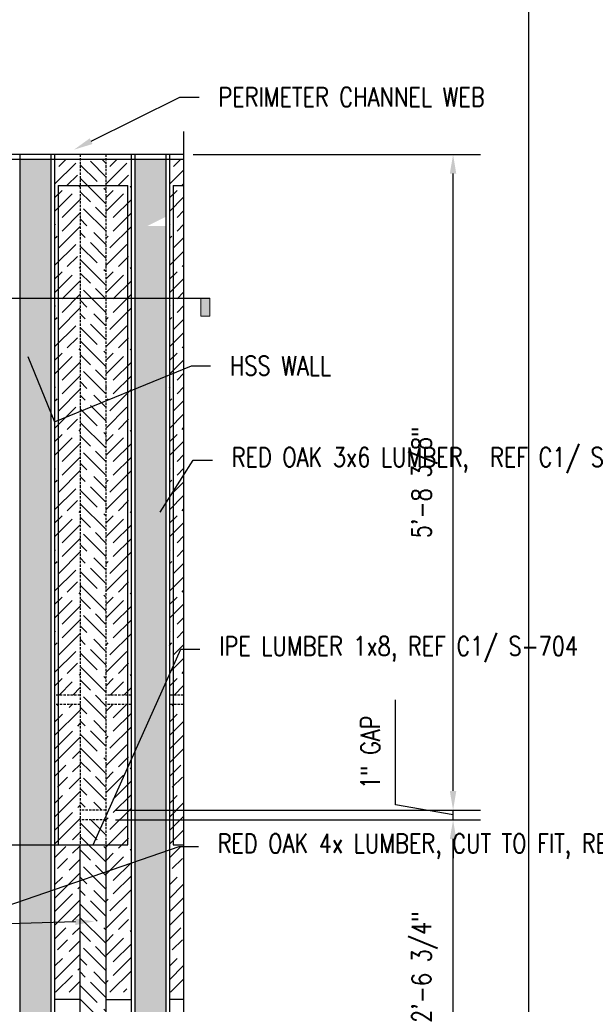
# Model space of a CAD drawing. Header units: inches. Extents: x -159 to 5375, y -275 to 244.
# Tile 34 of 35: x 341 to 401, y 141 to 244. Entities that reach past the tile are written whole.
import ezdxf
from ezdxf import colors
from ezdxf.entities.mleader import LeaderData, LeaderLine
from ezdxf.enums import TextEntityAlignment as Align
from ezdxf.math import Vec2, Vec3

# ---------------------------------------------------------------- set-up
doc = ezdxf.new("R2010")
doc.units = ezdxf.units.IN
doc.header["$MEASUREMENT"] = 0
doc.linetypes.add('HIDDEN', pattern=[0.375, 0.25, -0.125])
doc.layers.get('Defpoints').update_dxf_attribs({"color": 140})
doc.layers.add('G-ANNO-SYMB', color=2, linetype='Continuous', lineweight=25)
for name, color, linetype in [('G-DETL-MEDM', 3, 'Continuous'), ('S-ANNO-DIMS', 1, 'Continuous'), ('S-ANNO-TEXT', 2, 'Continuous'), ('S-DETL-LIGHT', 2, 'Continuous')]:
    doc.layers.add(name, color=color, linetype=linetype)
doc.styles.add('Annotative', font='romans.shx', dxfattribs={"width": 0.8, "height": 0.125})
doc.styles.add('HDRSTD', font='arial.ttf', dxfattribs={"height": 0.125})
doc.dimstyles.new('Annotative', dxfattribs={"dimscale": 0, "dimtxt": 0.125, "dimasz": 0.125, "dimexe": 0.179688, "dimexo": 0.0625, "dimgap": 0.09, "dimtad": 1, "dimdec": 3, "dimzin": 3, "dimdsep": 46, "dimlunit": 4, "dimtxsty": 'Annotative', "dimcen": 0.09, "dimclrt": 2, "dimazin": 2, "dimtfac": 1, "dimtdec": 3, "dimtmove": 1, "dimatfit": 3, "dimfxl": 1, "dimtfill": 1, "dimfrac": 2, "dimtolj": 1, "dimtzin": 0, "dimarcsym": 0})
pattern_1 = [(45, (-8.0026, -13.8322), (2.12132, -2.12132), [5, -1]), (45, (-8.0026, -15.2464), (2.12132, -2.12132), [3, -0.75, 1.5, -0.75]), (45, (-8.356, -17.0142), (2.12132, -2.12132), [5, -1])]
pattern_2 = [(0, (0, -4.3283), (1.5, 0.75), [0.75, -0.75, 0, -0.75, 0, -0.75])]

# ---------------------------------------------------------------- blocks, each defined once
blk = doc.blocks.new('*D55')
at = {"layer": 'Defpoints', "color": 0, "transparency": 16777216}
for p in [(349.72, 160.08), (385.94, 160.08), (349.72, 129.33)]:
    blk.add_point(p, dxfattribs=at)
at = {"layer": 'S-ANNO-DIMS', "color": 0, "lineweight": -2, "transparency": 16777216}
for p, q in [((350.72, 160.08), (388.81, 160.08)), ((385.94, 131.33), (385.94, 158.08)), ((350.72, 129.33), (388.81, 129.33))]:
    blk.add_line(p, q, dxfattribs=at)
at = {"layer": 'S-ANNO-DIMS', "color": 0, "transparency": 16777216}
for points in [[(385.6, 158.08), (386.27, 158.08), (385.94, 160.08)], [(385.6, 131.33), (386.27, 131.33), (385.94, 129.33)]]:
    blk.add_solid(points, dxfattribs=at)
at = {"layer": 'S-ANNO-DIMS', "color": 2, "transparency": 16777216, "insert": (382.97, 144.71), "char_height": 2, "attachment_point": 5, "rotation": 90, "style": 'Annotative', "bg_fill": 3, "box_fill_scale": 1.25, "bg_fill_color": 256, "bg_fill_true_color": 13158600, "bg_fill_transparency": 0}
blk.add_mtext('\\A1;2\'-6 3/4"', dxfattribs=at)
blk = doc.blocks.new('*D56')
at = {"layer": 'Defpoints', "color": 0, "transparency": 16777216}
for p in [(357.83, 229.46), (385.94, 229.46), (349.72, 161.08)]:
    blk.add_point(p, dxfattribs=at)
at = {"layer": 'S-ANNO-DIMS', "color": 0, "lineweight": -2, "transparency": 16777216}
for p, q in [((358.83, 229.46), (388.81, 229.46)), ((385.94, 163.08), (385.94, 227.46)), ((350.72, 161.08), (388.81, 161.08))]:
    blk.add_line(p, q, dxfattribs=at)
at = {"layer": 'S-ANNO-DIMS', "color": 0, "transparency": 16777216}
for points in [[(385.6, 227.46), (386.27, 227.46), (385.94, 229.46)], [(385.6, 163.08), (386.27, 163.08), (385.94, 161.08)]]:
    blk.add_solid(points, dxfattribs=at)
at = {"layer": 'S-ANNO-DIMS', "color": 2, "transparency": 16777216, "insert": (382.97, 195.27), "char_height": 2, "attachment_point": 5, "rotation": 90, "style": 'Annotative', "bg_fill": 3, "box_fill_scale": 1.25, "bg_fill_color": 256, "bg_fill_true_color": 13158600, "bg_fill_transparency": 0}
blk.add_mtext('\\A1;5\'-8 3/8"', dxfattribs=at)
blk = doc.blocks.new('*D61')
at = {"layer": 'Defpoints', "color": 0, "transparency": 16777216}
for p in [(349.72, 161.08), (385.94, 161.08), (349.72, 160.08)]:
    blk.add_point(p, dxfattribs=at)
at = {"layer": 'S-ANNO-DIMS', "color": 0, "lineweight": -2, "transparency": 16777216}
for p, q in [((379.94, 161.64), (379.94, 172.6)), ((385.94, 163.08), (385.94, 165.08)), ((385.94, 160.58), (379.94, 161.64)), ((350.72, 161.08), (388.81, 161.08)), ((385.94, 160.08), (385.94, 161.08)), ((385.94, 160.08), (385.94, 161.08)), ((350.72, 160.08), (388.81, 160.08)), ((385.94, 158.08), (385.94, 156.08))]:
    blk.add_line(p, q, dxfattribs=at)
at = {"layer": 'S-ANNO-DIMS', "color": 0, "transparency": 16777216}
for points in [[(385.6, 163.08), (386.27, 163.08), (385.94, 161.08)], [(385.6, 158.08), (386.27, 158.08), (385.94, 160.08)]]:
    blk.add_solid(points, dxfattribs=at)
at = {"layer": 'S-ANNO-DIMS', "color": 2, "transparency": 16777216, "insert": (377.31, 167.12), "char_height": 2, "attachment_point": 5, "rotation": 90, "style": 'Annotative', "bg_fill": 3, "box_fill_scale": 1.25, "bg_fill_color": 256, "bg_fill_true_color": 13158600, "bg_fill_transparency": 0}
blk.add_mtext('\\A1;1" GAP', dxfattribs=at)
blk = doc.blocks.new('ELEVARROW')
at = {"lineweight": 9}
h = blk.add_hatch(color=256, dxfattribs=at)
edge = h.paths.add_edge_path(flags=0)
edge.add_line((0.4598, 0), (0.3125, 0))
edge.add_arc((0, 0), 0.3125, 360, 540)
edge.add_line((-0.3125, 0), (-0.4598, 0))
edge.add_line((-0.4598, 0), (0, 0.4598))
edge.add_line((0, 0.4598), (0.4598, 0))
at = {"lineweight": 13}
blk.add_lwpolyline([(-0.4598, 0), (-0.3125, 0, -1), (0.3125, 0), (0.4598, 0), (0, 0.4598)], format="xyb", close=True, dxfattribs=at)
blk = doc.blocks.new('Sectrinew')
at = {"lineweight": 9}
blk.add_hatch(color=256, dxfattribs=at).paths.add_polyline_path([(0, 0.125), (0, 0), (-0.0625, 0), (-0.0625, 0.125)], flags=0)
for p, q in [((0, 0.125), (-0.0625, 0.125)), ((-0.0625, 0.125), (-0.0625, 0)), ((0, 0), (0, 0.125)), ((-0.0625, 0), (0, 0))]:
    blk.add_line(p, q, dxfattribs=at)
blk = doc.blocks.new('*U22')
for p, q in [((-0.3125, 0), (0.3125, 0)), ((0.3125, 0), (2.692, 0))]:
    blk.add_line(p, q)
blk.add_ellipse((0, 0), major_axis=(-0.221, -0.221), ratio=1, start_param=5.497787, end_param=11.780972)
at = {"zscale": 0.03125, "rotation": 180}
blk.add_blockref('ELEVARROW', (0, 0), dxfattribs=at)
at = {"xscale": -1, "zscale": 0.03125, "rotation": 180}
blk.add_blockref('Sectrinew', (2.692, 0), dxfattribs=at)
at = {"style": 'HDRSTD'}
for tag, p in [('DET_NO', (0, 0.0913)), ('REFSHT', (0, -0.0962))]:
    blk.add_attdef(tag, text='', height=0.1, dxfattribs=at).set_placement(p, align=Align.MIDDLE_CENTER)

msp = doc.modelspace()

# ---------------------------------------------------------------- hatches: boundary and pattern name
at = {"layer": 'S-ANNO-DIMS'}
h = msp.add_hatch(dxfattribs=at)
h.set_pattern_fill('MUDST', color=8, scale=3)
h.set_pattern_definition(pattern_2)
h.paths.add_polyline_path([(344.0106, 137.4296), (340.7606, 137.4296), (340.7606, 189.4983), (344.0106, 189.4983)])
h.paths.add_polyline_path([(344.0106, 134.833), (340.7606, 134.833), (340.7606, 137.4296), (344.0106, 137.4296)])
h.paths.add_polyline_path([(344.0106, 189.4983), (340.7606, 189.4983), (340.7606, 207.9138), (344.0106, 207.9138)])
h.paths.add_polyline_path([(344.0106, 207.9138), (340.7606, 207.9138), (340.7606, 228.958), (343.9375, 228.958), (343.9375, 222.9301), (344.0106, 221.9925)])
h = msp.add_hatch(dxfattribs=at)
h.set_pattern_fill('GOST_WOOD', color=8, scale=0.5, angle=315)
h.set_pattern_definition([(45, (-149.1027, -21.0623), (2.12132, -2.12132), [5, -1]), (45, (-149.1027, -22.4765), (2.12132, -2.12132), [3, -0.75, 1.5, -0.75]), (45, (-149.4563, -24.2443), (2.12132, -2.12132), [5, -1])])
h.paths.add_polyline_path([(347.0506, 228.958), (344.3856, 228.958), (344.3856, 173.083), (347.0506, 173.083)])
h = msp.add_hatch(dxfattribs=at)
h.set_pattern_fill('GOST_WOOD', color=8, scale=0.5, angle=315)
h.set_pattern_definition(pattern_1)
h.paths.add_polyline_path([(347.0506, 172.083), (344.3856, 172.083), (344.3856, 142.083), (347.0506, 142.083)])

# ---------------------------------------------------------------- linework, layer by layer
at = {"layer": 'Defpoints'}
msp.add_xline((393.85, 217.4004), (0, 1), dxfattribs=at)
at = {"layer": 'G-DETL-MEDM'}
msp.add_line((344.3856, 229.458), (344.3856, 40.708), dxfattribs=at)
for points in [[(340.7606, 229.458), (340.7606, 135.208), (344.0106, 135.208), (344.0106, 229.458)], [(328.3856, 228.958), (357.8341, 228.958)]]:
    msp.add_lwpolyline(points, dxfattribs=at)
at = {"layer": 'S-ANNO-DIMS', "linetype": 'HIDDEN'}
for p, q in [((347.0506, 229.458), (347.0506, 157.458)), ((347.0506, 173.083), (344.3856, 173.083)), ((347.0506, 172.083), (344.3856, 172.083))]:
    msp.add_line(p, q, dxfattribs=at)
at = {"layer": 'S-DETL-LIGHT'}
for p, q in [((347.0506, 112.208), (347.0506, 157.458)), ((347.0506, 141.333), (344.3856, 141.333))]:
    msp.add_line(p, q, dxfattribs=at)

# ---------------------------------------------------------------- dimensions: what is measured, and where the dimension line sits
at = {"layer": 'S-ANNO-DIMS'}
dim = msp.add_linear_dim(base=(385.9356, 160.083), p1=(349.7206, 129.333), p2=(349.7206, 160.083), angle=270, dimstyle='Annotative', override={"dimtxt": 0.125, "dimasz": 0.125, "dimpost": '\\X', "dimtxsty": 'Annotative'}, dxfattribs=at)
dim.commit()
dim.dimension.update_dxf_attribs({"geometry": '*D55', "text_midpoint": (382.9718, 144.708)})

# ---------------------------------------------------------------- next in the draw order: linework, layer by layer
at = {"layer": 'S-DETL-LIGHT'}
for p, q in [((349.7206, 141.333), (352.3856, 141.333)), ((357.8341, 141.333), (356.365, 141.333))]:
    msp.add_line(p, q, dxfattribs=at)

# ---------------------------------------------------------------- next in the draw order: dimensions: what is measured, and where the dimension line sits
at = {"layer": 'S-ANNO-DIMS'}
dim = msp.add_linear_dim(base=(385.9356, 229.458), p1=(349.7206, 161.083), p2=(357.8341, 229.458), angle=270, dimstyle='Annotative', override={"dimtxt": 0.125, "dimasz": 0.125, "dimpost": '\\X', "dimtxsty": 'Annotative'}, dxfattribs=at)
dim.commit()
dim.dimension.update_dxf_attribs({"geometry": '*D56', "text_midpoint": (382.9718, 195.2705)})

# ---------------------------------------------------------------- next in the draw order: linework, layer by layer
at = {"layer": 'G-DETL-MEDM'}
msp.add_lwpolyline([(357.8341, 229.458), (328.3856, 229.458)], dxfattribs=at)
at = {"layer": 'S-DETL-LIGHT'}
for p, q in [((344.7607, 226.208), (352.0106, 226.208)), ((356.7401, 226.208), (357.8341, 226.208))]:
    msp.add_line(p, q, dxfattribs=at)

# ---------------------------------------------------------------- next in the draw order: block references
at = {"layer": 'G-ANNO-SYMB'}
ref = msp.add_blockref('*U22', (320.1929, 214.4824), dxfattribs=dict(at, xscale=15.00174676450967, yscale=15.00174676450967, zscale=15.00174676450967))
ref.add_attrib('REFSHT', 'S-704', dxfattribs={"layer": '0', "color": 1, "height": 2, "style": 'Annotative', "width": 0.800781}).set_placement((320.1929, 212.8253), align=Align.MIDDLE_CENTER)
ref.add_attrib('DET_NO', 'C1', dxfattribs={"layer": '0', "color": 1, "height": 2, "style": 'Annotative', "width": 0.800781}).set_placement((320.1929, 215.8516), align=Align.CENTER)

# ---------------------------------------------------------------- next in the draw order: dimensions: what is measured, and where the dimension line sits
at = {"layer": 'S-ANNO-DIMS'}
dim = msp.add_linear_dim(base=(385.9356, 161.083), p1=(349.7206, 160.083), p2=(349.7206, 161.083), angle=270, text='<> GAP', dimstyle='Annotative', override={"dimtxt": 0.125, "dimasz": 0.125, "dimpost": '\\X', "dimtxsty": 'Annotative'}, dxfattribs=at)
dim.commit()
dim.dimension.update_dxf_attribs({"geometry": '*D61', "text_midpoint": (379.936, 163.083), "dimtype": 160})

# ---------------------------------------------------------------- next in the draw order: leaders
at = {"layer": 'S-ANNO-TEXT'}
ml = msp.add_multileader_mtext('Standard', dxfattribs=at)
ml.set_content('CHANNEL WEB', color=256, style='Annotative')
ml.set_leader_properties(color=1)
ml.build(insert=Vec2(0, 0))
ml.multileader.update_dxf_attribs({"text_right_attachment_type": 3, "dogleg_length": 0.125, "arrow_head_size": 2, "scale": 16})
ctx = ml.context
ctx.base_point, ctx.scale, ctx.char_height, ctx.arrow_head_size, ctx.plane_origin = Vec3(153.5989, 242.4808), 16, 2, 2, Vec3(-401.6637, 246.2306)
ctx.right_attachment = 3
notes = []
notes.append((ctx, [(1, (1, 1, 0), (176.3608, 242.4808), (-1, 0), 2, [(0, [(184.4483, 224.0922)], 0, [])])]))
ctx.mtext.insert, ctx.mtext.width, ctx.mtext.flow_direction = Vec3(155.5989, 243.4808), 21.363224, 5
ml = msp.add_multileader_mtext('Standard', dxfattribs=at)
ml.set_content('CHANNEL WEB', color=256, style='Annotative')
ml.set_leader_properties(color=1)
ml.build(insert=Vec2(0, 0))
ml.multileader.update_dxf_attribs({"text_right_attachment_type": 3, "dogleg_length": 0.125, "arrow_head_size": 2, "scale": 16})
ctx = ml.context
ctx.base_point, ctx.scale, ctx.char_height, ctx.arrow_head_size, ctx.plane_origin = Vec3(297.5361, 242.4808), 16, 2, 2, Vec3(-257.7264, 246.2306)
ctx.right_attachment = 3
notes.append((ctx, [(1, (1, 1, 0), (320.298, 242.4808), (-1, 0), 2, [(0, [(328.3856, 224.0922)], 0, [])])]))
ctx.mtext.insert, ctx.mtext.width, ctx.mtext.flow_direction = Vec3(299.5361, 243.4808), 21.363224, 5
ml = msp.add_multileader_mtext('Standard', dxfattribs=at)
ml.set_content('PERIMETER\\PCHANNEL WEB', color=256, style='Annotative')
ml.set_leader_properties(color=1)
ml.build(insert=Vec2(0, 0))
ml.multileader.update_dxf_attribs({"text_right_attachment_type": 3, "dogleg_length": 0.125, "arrow_head_size": 2, "scale": 16})
ctx = ml.context
ctx.base_point, ctx.scale, ctx.char_height, ctx.arrow_head_size, ctx.plane_origin = Vec3(215.5178, 239.9427), 16, 2, 2, Vec3(-355.3374, 274.4222)
ctx.right_attachment = 3
notes.append((ctx, [(0, (1, 1, 0), (213.5178, 239.9427), (1, 0), 2, [(0, [(202.4601, 229.958)], 0, [])])]))
ctx.mtext.insert, ctx.mtext.width, ctx.mtext.flow_direction = Vec3(217.5178, 240.9427), 313.331105, 5
ml = msp.add_multileader_mtext('Standard', dxfattribs=at)
ml.set_content('PERIMETER CHANNEL WEB', color=256, style='Annotative')
ml.set_leader_properties(color=1)
ml.build(insert=Vec2(0, 0))
ml.multileader.update_dxf_attribs({"text_right_attachment_type": 3, "dogleg_length": 0.125, "arrow_head_size": 2, "scale": 16})
ctx = ml.context
ctx.base_point, ctx.scale, ctx.char_height, ctx.arrow_head_size, ctx.plane_origin = Vec3(359.4551, 235.4536), 16, 2, 2, Vec3(-211.4001, 274.4222)
ctx.right_attachment = 3
notes.append((ctx, [(0, (1, 1, 0), (357.4551, 235.4536), (1, 0), 2, [(0, [(346.3974, 229.958)], 0, [])])]))
ctx.mtext.insert, ctx.mtext.width, ctx.mtext.flow_direction = Vec3(361.4551, 236.4536), 313.331105, 5
ml = msp.add_multileader_mtext('Standard', dxfattribs=at)
ml.set_content('HSS WALL', color=256, style='Annotative')
ml.set_leader_properties(color=1)
ml.build(insert=Vec2(0, 0))
ml.multileader.update_dxf_attribs({"text_right_attachment_type": 3, "dogleg_length": 0.125, "arrow_head_size": 2, "scale": 16})
ctx = ml.context
ctx.base_point, ctx.scale, ctx.char_height, ctx.arrow_head_size, ctx.plane_origin = Vec3(216.7155, 207.4233), 16, 2, 2, Vec3(-353.3374, 244.1636)
ctx.right_attachment = 3
notes.append((ctx, [(0, (1, 1, 0), (214.7155, 207.4233), (1, 0), 2, [(1, [(196.8858, 210.2362), (200.4483, 201.5857)], 0, [])])]))
ctx.mtext.insert, ctx.mtext.width, ctx.mtext.flow_direction = Vec3(218.7155, 208.4233), 16.093416, 5
ml = msp.add_multileader_mtext('Standard', dxfattribs=at)
ml.set_content('HSS WALL', color=256, style='Annotative')
ml.set_leader_properties(color=1)
ml.build(insert=Vec2(0, 0))
ml.multileader.update_dxf_attribs({"text_right_attachment_type": 3, "dogleg_length": 0.125, "arrow_head_size": 2, "scale": 16})
ctx = ml.context
ctx.base_point, ctx.scale, ctx.char_height, ctx.arrow_head_size, ctx.plane_origin = Vec3(360.6528, 207.4233), 16, 2, 2, Vec3(-209.4001, 244.1636)
ctx.right_attachment = 3
notes.append((ctx, [(0, (1, 1, 0), (358.6528, 207.4233), (1, 0), 2, [(1, [(340.8231, 210.2362), (344.3856, 201.5857)], 0, [])])]))
ctx.mtext.insert, ctx.mtext.width, ctx.mtext.flow_direction = Vec3(362.6528, 208.4233), 16.093416, 5
ml = msp.add_multileader_mtext('Standard', dxfattribs=at)
ml.set_content('RED OAK 3x6 LUMBER,  REF C1/ S-704 AND C3/ S-704', color=256, style='Annotative')
ml.set_leader_properties(color=1)
ml.build(insert=Vec2(0, 0))
ml.multileader.update_dxf_attribs({"text_right_attachment_type": 3, "dogleg_length": 0.125, "arrow_head_size": 2, "scale": 16})
ctx = ml.context
ctx.base_point, ctx.scale, ctx.char_height, ctx.arrow_head_size, ctx.plane_origin = Vec3(216.899, 197.5675), 16, 2, 2, Vec3(-353.3374, 237.1572)
ctx.right_attachment = 3
notes.append((ctx, [(0, (1, 1, 0), (214.899, 197.5675), (1, 0), 2, [(0, [(210.3904, 190.4636)], 0, [])])]))
ctx.mtext.insert, ctx.mtext.width, ctx.mtext.defined_height, ctx.mtext.flow_direction = Vec3(218.899, 198.9008), 15.916114, 13.5316, 5
ml = msp.add_multileader_mtext('Standard', dxfattribs=at)
ml.set_content('RED OAK 3x6 LUMBER,  REF C1/ S-704 AND C3/ S-704', color=256, style='Annotative')
ml.set_leader_properties(color=1)
ml.build(insert=Vec2(0, 0))
ml.multileader.update_dxf_attribs({"text_right_attachment_type": 3, "dogleg_length": 0.125, "arrow_head_size": 2, "scale": 16})
ctx = ml.context
ctx.base_point, ctx.scale, ctx.char_height, ctx.arrow_head_size, ctx.plane_origin = Vec3(360.8363, 197.5675), 16, 2, 2, Vec3(-209.4001, 237.1572)
ctx.right_attachment = 3
notes.append((ctx, [(0, (1, 1, 0), (358.8363, 197.5675), (1, 0), 2, [(0, [(354.3277, 190.4636)], 0, [])])]))
ctx.mtext.insert, ctx.mtext.width, ctx.mtext.defined_height, ctx.mtext.flow_direction = Vec3(362.8363, 198.9008), 15.916114, 13.5316, 5
for ctx, leaders in notes:
    for number, flags, end, landing, length, lines in leaders:
        leader = LeaderData()
        leader.index, (leader.has_last_leader_line, leader.has_dogleg_vector, leader.attachment_direction) = number, flags
        leader.last_leader_point, leader.dogleg_vector, leader.dogleg_length = Vec3(end), Vec3(landing), length
        for number, points, colour, breaks in lines:
            line = LeaderLine()
            line.index, line.vertices, line.color, line.breaks = number, Vec3.list(points), colors.encode_raw_color(colour), breaks
            leader.lines.append(line)
        ctx.leaders.append(leader)

# ---------------------------------------------------------------- next in the draw order: hatches: boundary and pattern name
at = {"layer": 'S-ANNO-DIMS'}
h = msp.add_hatch(dxfattribs=at)
h.set_pattern_fill('GOST_WOOD', color=8, scale=0.5, angle=45)
h.set_pattern_definition([(135, (7.2824, -13.0822), (2.12132, 2.12132), [5, -1]), (135, (8.6966, -13.0822), (2.12132, 2.12132), [3, -0.75, 1.5, -0.75]), (135, (10.4644, -13.4357), (2.12132, 2.12132), [5, -1])])
h.paths.add_polyline_path([(349.7206, 228.958), (347.0506, 228.958), (347.0506, 161.083), (349.7206, 161.083)])
h = msp.add_hatch(dxfattribs=at)
h.set_pattern_fill('GOST_WOOD', color=8, scale=0.5, angle=315)
h.set_pattern_definition([(45, (-143.7677, -21.0623), (2.12132, -2.12132), [5, -1]), (45, (-143.7677, -22.4765), (2.12132, -2.12132), [3, -0.75, 1.5, -0.75]), (45, (-144.1213, -24.2443), (2.12132, -2.12132), [5, -1])])
h.paths.add_polyline_path([(352.3856, 228.958), (349.7206, 228.958), (349.7206, 173.083), (352.3856, 173.083)])
h = msp.add_hatch(dxfattribs=at)
h.set_pattern_fill('MUDST', color=8, scale=3)
h.set_pattern_definition(pattern_2)
h.paths.add_polyline_path([(355.99, 137.4296), (352.74, 137.4296), (352.74, 189.4983), (355.99, 189.4983)])
h.paths.add_polyline_path([(355.99, 134.833), (352.74, 134.833), (352.74, 137.4296), (355.99, 137.4296)])
h.paths.add_polyline_path([(355.99, 189.4983), (352.74, 189.4983), (352.74, 207.9138), (355.99, 207.9138)])
h.paths.add_polyline_path([(355.99, 207.9138), (352.74, 207.9138), (352.74, 228.958), (355.9169, 228.958), (355.9169, 222.9301), (354.0417, 221.9925), (355.99, 221.9925)])
h = msp.add_hatch(dxfattribs=at)
h.set_pattern_fill('GOST_WOOD', color=8, scale=0.5, angle=315)
h.set_pattern_definition([(45, (-137.1233, -21.0623), (2.12132, -2.12132), [5, -1]), (45, (-137.1233, -22.4765), (2.12132, -2.12132), [3, -0.75, 1.5, -0.75]), (45, (-137.477, -24.2443), (2.12132, -2.12132), [5, -1])])
h.paths.add_polyline_path([(357.8341, 173.083), (357.8341, 228.958), (356.365, 228.958), (356.365, 173.083)])
h = msp.add_hatch(dxfattribs=at)
h.set_pattern_fill('GOST_WOOD', color=8, scale=0.5, angle=315)
h.set_pattern_definition(pattern_1)
h.paths.add_polyline_path([(352.3856, 142.083), (352.3856, 172.083), (349.7206, 172.083), (349.7206, 142.083)])
h = msp.add_hatch(dxfattribs=at)
h.set_pattern_fill('GOST_WOOD', color=8, scale=0.5, angle=315)
h.set_pattern_definition([(45, (3.9768, -13.8322), (2.12132, -2.12132), [5, -1]), (45, (3.9768, -15.2464), (2.12132, -2.12132), [3, -0.75, 1.5, -0.75]), (45, (3.6233, -17.0142), (2.12132, -2.12132), [5, -1])])
h.paths.add_polyline_path([(357.8341, 142.083), (357.8341, 172.083), (356.365, 172.083), (356.365, 142.083)])
h = msp.add_hatch(dxfattribs=at)
h.set_pattern_fill('GOST_WOOD', color=8, scale=0.5, angle=45)
h.set_pattern_definition([(135, (7.2824, -13.8322), (2.12132, 2.12132), [5, -1]), (135, (8.6966, -13.8322), (2.12132, 2.12132), [3, -0.75, 1.5, -0.75]), (135, (10.4644, -14.1857), (2.12132, 2.12132), [5, -1])])
h.paths.add_polyline_path([(349.7204, 160.083), (347.0509, 160.083), (347.0513, 129.333), (349.7208, 129.333)])

# ---------------------------------------------------------------- next in the draw order: linework, layer by layer
at = {"layer": 'G-DETL-MEDM'}
for p, q in [((352.365, 229.458), (352.365, 42.458)), ((352.74, 229.458), (352.74, 135.208)), ((355.99, 229.458), (355.99, 136.5466)), ((356.365, 229.458), (356.365, 136.6831))]:
    msp.add_line(p, q, dxfattribs=at)
at = {"layer": 'S-ANNO-DIMS', "linetype": 'HIDDEN'}
for p, q in [((349.7206, 229.458), (349.7206, 157.458)), ((352.3856, 173.083), (349.7206, 173.083)), ((357.8341, 173.083), (356.365, 173.083)), ((352.3856, 172.083), (349.7206, 172.083)), ((357.8341, 172.083), (356.365, 172.083)), ((349.7206, 161.083), (347.0506, 161.083)), ((349.7206, 160.083), (347.0506, 160.083))]:
    msp.add_line(p, q, dxfattribs=at)
at = {"layer": 'S-DETL-LIGHT'}
msp.add_line((349.7206, 157.458), (349.7206, 112.208), dxfattribs=at)
at = {"layer": 'S-DETL-LIGHT', "linetype": 'Continuous'}
msp.add_lwpolyline([(357.8341, 231.8428), (357.8341, 137.2178), (355.0866, 136.2178), (360.5815, 134.2178), (357.8341, 133.2178), (357.8341, 38.5928)], dxfattribs=at)
at = {"layer": 'S-DETL-LIGHT'}
for points in [[(344.7607, 226.208), (344.7607, 157.458), (352.0106, 157.458), (352.0106, 226.208)], [(356.7401, 226.208), (356.7401, 157.458), (357.8341, 157.458)]]:
    msp.add_lwpolyline(points, dxfattribs=at)

# ---------------------------------------------------------------- next in the draw order: leaders
at = {"layer": 'S-ANNO-TEXT'}
ml = msp.add_multileader_mtext('Standard', dxfattribs=at)
ml.set_content('IPE LUMBER 1x8, REF C1/ S-704', color=256, style='Annotative')
ml.set_leader_properties(color=1)
ml.build(insert=Vec2(0, 0))
ml.multileader.update_dxf_attribs({"text_right_attachment_type": 3, "dogleg_length": 0.125, "arrow_head_size": 2, "scale": 16})
ctx = ml.context
ctx.base_point, ctx.scale, ctx.char_height, ctx.arrow_head_size, ctx.plane_origin = Vec3(215.6001, 177.8643), 16, 2, 2, Vec3(-352.2068, 216.1252)
ctx.right_attachment = 3
notes = []
notes.append((ctx, [(0, (1, 1, 0), (213.6001, 177.8643), (1, 0), 2, [(1, [(191.469, 157.458), (204.4484, 157.458)], 0, [])])]))
ctx.mtext.insert, ctx.mtext.width, ctx.mtext.flow_direction = Vec3(217.6001, 179.1977), 23.058298, 5
ml = msp.add_multileader_mtext('Standard', dxfattribs=at)
ml.set_content('IPE LUMBER 1x8, REF C1/ S-704', color=256, style='Annotative')
ml.set_leader_properties(color=1)
ml.build(insert=Vec2(0, 0))
ml.multileader.update_dxf_attribs({"text_right_attachment_type": 3, "dogleg_length": 0.125, "arrow_head_size": 2, "scale": 16})
ctx = ml.context
ctx.base_point, ctx.scale, ctx.char_height, ctx.arrow_head_size, ctx.plane_origin = Vec3(359.5374, 177.8643), 16, 2, 2, Vec3(-208.2695, 216.1252)
ctx.right_attachment = 3
notes.append((ctx, [(0, (1, 1, 0), (357.5374, 177.8643), (1, 0), 2, [(1, [(335.4062, 157.458), (348.3857, 157.458)], 0, [])])]))
ctx.mtext.insert, ctx.mtext.width, ctx.mtext.flow_direction = Vec3(361.5374, 179.1977), 23.058298, 5
ml = msp.add_multileader_mtext('Standard', dxfattribs=at)
ml.set_content('RED OAK 4x LUMBER, CUT TO FIT, REF C1/ S-704 AND C3/ S-704', color=256, style='Annotative')
ml.set_leader_properties(color=1)
ml.build(insert=Vec2(0, 0))
ml.multileader.update_dxf_attribs({"text_right_attachment_type": 3, "dogleg_length": 0.125, "arrow_head_size": 2, "scale": 16})
ctx = ml.context
ctx.base_point, ctx.scale, ctx.char_height, ctx.arrow_head_size, ctx.plane_origin = Vec3(215.4328, 157.2845), 16, 2, 2, Vec3(-353.3374, 196.1777)
ctx.right_attachment = 3
notes.append((ctx, [(0, (1, 1, 0), (213.4328, 157.2845), (1, 0), 2, [(1, [(204.6083, 149.4842), (189.5733, 149.06)], 0, [])])]))
ctx.mtext.insert, ctx.mtext.width, ctx.mtext.defined_height, ctx.mtext.flow_direction = Vec3(217.4328, 158.6178), 14.392521, 16.2525, 5
ml = msp.add_multileader_mtext('Standard', dxfattribs=at)
ml.set_content('RED OAK 4x LUMBER, CUT TO FIT, REF C1/ S-704 AND C3/ S-704', color=256, style='Annotative')
ml.set_leader_properties(color=1)
ml.build(insert=Vec2(0, 0))
ml.multileader.update_dxf_attribs({"text_right_attachment_type": 3, "dogleg_length": 0.125, "arrow_head_size": 2, "scale": 16})
ctx = ml.context
ctx.base_point, ctx.scale, ctx.char_height, ctx.arrow_head_size, ctx.plane_origin = Vec3(359.3701, 157.2845), 16, 2, 2, Vec3(-209.4001, 196.1777)
ctx.right_attachment = 3
notes.append((ctx, [(0, (1, 1, 0), (357.3701, 157.2845), (1, 0), 2, [(1, [(348.5456, 149.4842), (333.5106, 149.06)], 0, [])])]))
ctx.mtext.insert, ctx.mtext.width, ctx.mtext.defined_height, ctx.mtext.flow_direction = Vec3(361.3701, 158.6178), 14.392521, 16.2525, 5
for ctx, leaders in notes:
    for number, flags, end, landing, length, lines in leaders:
        leader = LeaderData()
        leader.index, (leader.has_last_leader_line, leader.has_dogleg_vector, leader.attachment_direction) = number, flags
        leader.last_leader_point, leader.dogleg_vector, leader.dogleg_length = Vec3(end), Vec3(landing), length
        for number, points, colour, breaks in lines:
            line = LeaderLine()
            line.index, line.vertices, line.color, line.breaks = number, Vec3.list(points), colors.encode_raw_color(colour), breaks
            leader.lines.append(line)
        ctx.leaders.append(leader)

doc.saveas('drawing.dxf')
